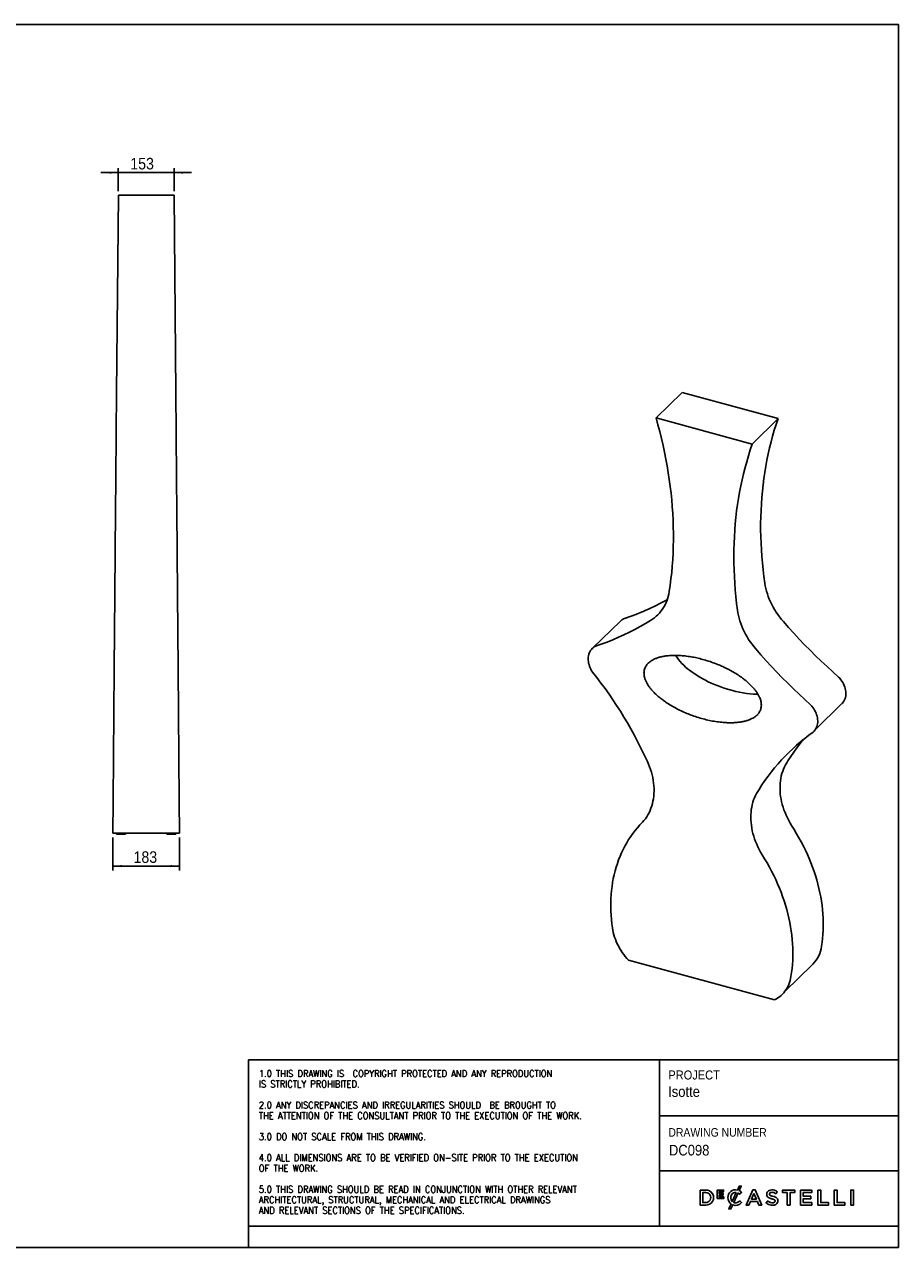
# Model space of a CAD drawing. Header units: millimetres. Extents: x 275 to 5070, y 45 to 3401.
# Tile 2 of 2: x 2672 to 5070, y 45 to 3401. Entities that reach past the tile are written whole.
import ezdxf

# ---------------------------------------------------------------- set-up
doc = ezdxf.new("R2010")
doc.units = ezdxf.units.MM
doc.header["$LTSCALE"] = 12
doc.linetypes.add('SLD-Solido', pattern=[0])
for name, color, linetype in [('NOTE', 3, 'SLD-Solido'), ('QUOTE', 1, 'SLD-Solido'), ('SCHIZZI', 9, 'Continuous')]:
    doc.layers.add(name, color=color, linetype=linetype)
doc.styles.add('SLDTEXTSTYLE0', font='Gothic.ttf', dxfattribs={"width": 0.913})
doc.styles.add('SLDTEXTSTYLE1', font='romans__.ttf', dxfattribs={"width": 0.893})
doc.dimstyles.new('SLDDIMSTYLE1', dxfattribs={"dimtxt": 31.75, "dimasz": 24, "dimexe": 0, "dimexo": 0.0625, "dimgap": 7.9375, "dimtad": 1, "dimdec": 1, "dimrnd": 1e-09, "dimzin": 12, "dimdsep": 46, "dimtxsty": 'SLDTEXTSTYLE0', "dimsah": 1, "dimcen": 0.09, "dimadec": 0, "dimazin": 3, "dimtfac": 1, "dimtdec": 1, "dimtofl": 0, "dimtmove": 0, "dimatfit": 3, "dimfxl": 0, "dimfrac": 2, "dimtolj": 1, "dimtzin": 12, "dimarcsym": 0})
doc.dimstyles.new('SLDDIMSTYLE2', dxfattribs={"dimtxt": 31.75, "dimasz": 24, "dimexe": 0, "dimexo": 0.0625, "dimgap": 7.9375, "dimtad": 1, "dimdec": 1, "dimrnd": 1e-09, "dimzin": 12, "dimdsep": 46, "dimtxsty": 'SLDTEXTSTYLE0', "dimsah": 1, "dimcen": 0.09, "dimadec": 0, "dimazin": 3, "dimtfac": 1, "dimtdec": 1, "dimtmove": 0, "dimatfit": 0, "dimfxl": 0, "dimfrac": 2, "dimtolj": 1, "dimtzin": 12, "dimarcsym": 0})

# ---------------------------------------------------------------- blocks, each defined once
blk = doc.blocks.new('_D_3')
at = {"layer": 'QUOTE'}
for p, q in [((2929.7, 2994.9), (2881.7, 2994.9)), ((2929.7, 2944.1), (2929.7, 3006.9)), ((2929.7, 2994.9), (3082.7, 2994.9)), ((3082.7, 2944.1), (3082.7, 3006.9)), ((3082.7, 2994.9), (3130.7, 2994.9))]:
    blk.add_line(p, q, dxfattribs=at)
for points in [[(2929.7, 2994.9), (2905.7, 2997.9), (2905.7, 2991.9)], [(3082.7, 2994.9), (3106.7, 2991.9), (3106.7, 2997.9)]]:
    blk.add_solid(points, dxfattribs=at)
at = {"layer": 'QUOTE', "insert": (2962.6, 3035.4), "char_height": 31.75, "attachment_point": 1, "rotation": 0, "style": 'SLDTEXTSTYLE0'}
blk.add_mtext('153', dxfattribs=at)
blk = doc.blocks.new('_D_4')
at = {"layer": 'QUOTE'}
for p, q in [((2914.7, 1170.2), (2914.7, 1079.7)), ((3097.7, 1170.2), (3097.7, 1079.7)), ((3097.7, 1091.7), (2914.7, 1091.7))]:
    blk.add_line(p, q, dxfattribs=at)
for points in [[(2914.7, 1091.7), (2938.7, 1088.7), (2938.7, 1094.7)], [(3097.7, 1091.7), (3073.7, 1094.7), (3073.7, 1088.7)]]:
    blk.add_solid(points, dxfattribs=at)
at = {"layer": 'QUOTE', "insert": (2971.5, 1132.3), "char_height": 31.75, "attachment_point": 1, "rotation": 360, "style": 'SLDTEXTSTYLE0'}
blk.add_mtext('183', dxfattribs=at)

msp = doc.modelspace()

# ---------------------------------------------------------------- linework, layer by layer
for p, q in [((2929.75, 2932.61), (2925.1, 2390.75)), ((2929.75, 2932.61), (3082.74, 2932.61)), ((3087.38, 2390.75), (3082.74, 2932.61)), ((3082.74, 2932.11), (3082.74, 2932.11)), ((2925.1, 2390.75), (2924.18, 2282.99)), ((3088.3, 2282.99), (3087.38, 2390.75)), ((4404.55, 2321.62), (4476.03, 2391.29)), ((4739.38, 2319.72), (4476.03, 2391.29)), ((4404.55, 2321.62), (4668.63, 2249.85)), ((4739.38, 2319.72), (4668.63, 2249.85)), ((2924.18, 2282.99), (2923.06, 2152.89)), ((3089.42, 2152.89), (3088.3, 2282.99)), ((2925.02, 2206.59), (2925.02, 2206.59)), ((2923.06, 2152.89), (2922.34, 2068.25)), ((3090.14, 2068.25), (3089.42, 2152.89)), ((2922.34, 2068.25), (2920.37, 1838.71)), ((3092.11, 1838.71), (3090.14, 2068.25)), ((2920.37, 1838.71), (2918.6, 1633.24)), ((3093.87, 1633.24), (3092.11, 1838.71)), ((4306.8, 1763.94), (4230.48, 1689.45)), ((4230.68, 1689.62), (4229.98, 1688.94)), ((2918.6, 1633.24), (2915.5, 1271.06)), ((3096.97, 1271.06), (3093.87, 1633.24)), ((4842.09, 1466.73), (4913.74, 1536.66)), ((4913.94, 1536.83), (4914.64, 1537.52)), ((4682.76, 1505.33), (4683.06, 1505.62)), ((4836.7, 1460.5), (4837.4, 1461.17)), ((2915.5, 1271.06), (2914.73, 1182.18)), ((3097.73, 1182.18), (3096.97, 1271.06)), ((2914.73, 1182.18), (2916.23, 1182.16)), ((2916.23, 1182.16), (3096.23, 1182.16)), ((3096.23, 1182.16), (2916.25, 1182.16)), ((2924.73, 1179.16), (2924.73, 1182.16)), ((2927.73, 1179.16), (2924.73, 1179.16)), ((2946.73, 1179.16), (2927.73, 1179.16)), ((2949.73, 1179.16), (2946.73, 1179.16)), ((2949.73, 1179.16), (2949.73, 1182.16)), ((3062.73, 1179.16), (3062.73, 1182.16)), ((3065.73, 1179.16), (3062.73, 1179.16)), ((3084.73, 1179.16), (3065.73, 1179.16)), ((3087.73, 1179.16), (3084.73, 1179.16)), ((3087.73, 1179.16), (3087.73, 1182.16)), ((3097.73, 1182.18), (3096.23, 1182.16)), ((4729.91, 724.48), (4329.39, 833.33)), ((4757.69, 747.27), (4833.75, 821.5)), ((4834.2, 821.95), (4834.9, 822.64)), ((4749.53, 738.37), (4750.23, 739.04))]:
    msp.add_line(p, q)
at = {"flags": 128}
for points in [[(4440.93, 1845), (4443.45, 1862.31), (4445.65, 1879.75), (4447.54, 1897.31), (4449.11, 1914.98), (4450.38, 1932.75), (4451.32, 1950.63), (4451.96, 1968.6), (4452.28, 1986.67), (4452.28, 2004.82), (4451.97, 2023.06), (4451.34, 2041.37), (4450.4, 2059.75), (4449.15, 2078.2), (4447.58, 2096.71), (4445.7, 2115.28), (4443.51, 2133.89), (4441, 2152.55), (4438.19, 2171.25), (4435.06, 2189.98), (4431.62, 2208.75), (4427.87, 2227.53), (4423.82, 2246.33), (4419.46, 2265.15), (4414.79, 2283.97), (4409.82, 2302.8), (4404.55, 2321.62)], [(4703, 1868.27), (4700.48, 1886.75), (4698.28, 1905.18), (4696.39, 1923.55), (4694.81, 1941.86), (4693.55, 1960.12), (4692.61, 1978.3), (4691.97, 1996.41), (4691.65, 2014.44), (4691.65, 2032.38), (4691.96, 2050.24), (4692.58, 2068), (4693.52, 2085.66), (4694.78, 2103.22), (4696.34, 2120.67), (4698.23, 2138), (4700.42, 2155.22), (4702.92, 2172.31), (4705.74, 2189.27), (4708.87, 2206.09), (4712.31, 2222.78), (4716.05, 2239.32), (4720.11, 2255.72), (4724.47, 2271.96), (4729.13, 2288.04), (4734.1, 2303.96), (4739.38, 2319.72)], [(4668.63, 2249.85), (4663.2, 2233.93), (4658.08, 2217.85), (4653.26, 2201.6), (4648.75, 2185.2), (4644.54, 2168.64), (4640.64, 2151.93), (4637.04, 2135.08), (4633.76, 2118.09), (4630.78, 2100.96), (4628.11, 2083.71), (4625.76, 2066.33), (4623.72, 2048.83), (4621.99, 2031.22), (4620.57, 2013.5), (4619.46, 1995.67), (4618.67, 1977.75), (4618.2, 1959.72), (4618.03, 1941.61), (4618.18, 1923.42), (4618.65, 1905.15), (4619.43, 1886.8), (4620.52, 1868.39), (4621.93, 1849.91), (4623.65, 1831.37), (4625.68, 1812.78), (4628.02, 1794.15)], [(4754.06, 1762.56), (4748.73, 1768.89), (4743.63, 1775.39), (4738.79, 1782.03), (4734.19, 1788.81), (4729.87, 1795.72), (4725.82, 1802.74), (4722.06, 1809.84), (4718.59, 1817.03), (4715.41, 1824.28), (4712.55, 1831.58), (4709.99, 1838.92), (4707.76, 1846.27), (4705.84, 1853.62), (4704.25, 1860.96), (4703, 1868.27)], [(4389.87, 1765.96), (4395.2, 1769.45), (4400.3, 1773.24), (4405.14, 1777.31), (4409.73, 1781.66), (4414.06, 1786.29), (4418.11, 1791.17), (4421.87, 1796.3), (4425.34, 1801.68), (4428.52, 1807.28), (4431.38, 1813.1), (4433.94, 1819.12), (4436.17, 1825.33), (4438.09, 1831.73), (4439.67, 1838.29), (4440.93, 1845)], [(4628.02, 1794.15), (4629.22, 1786.77), (4630.74, 1779.37), (4632.59, 1771.95), (4634.76, 1764.54), (4637.26, 1757.14), (4640.06, 1749.78), (4643.17, 1742.47), (4646.59, 1735.23), (4650.29, 1728.07), (4654.29, 1721), (4658.56, 1714.04), (4663.1, 1707.2), (4667.89, 1700.51), (4672.94, 1693.97), (4678.23, 1687.59)], [(4238.46, 1694.95), (4254.47, 1700.63), (4270.31, 1706.63), (4285.95, 1712.96), (4301.41, 1719.6), (4316.67, 1726.55), (4331.73, 1733.82), (4346.58, 1741.39), (4361.23, 1749.28), (4375.66, 1757.47), (4389.87, 1765.96)], [(4905.47, 1610.54), (4889.46, 1624.82), (4873.62, 1639.31), (4857.98, 1654.01), (4842.52, 1668.93), (4827.26, 1684.05), (4812.2, 1699.37), (4797.35, 1714.89), (4782.7, 1730.59), (4768.27, 1746.49), (4754.06, 1762.56)], [(4230.6, 1624.11), (4228.07, 1628.04), (4225.81, 1632.08), (4223.83, 1636.21), (4222.16, 1640.4), (4220.79, 1644.62), (4219.74, 1648.85), (4219.02, 1653.07), (4218.63, 1657.23), (4218.57, 1661.33), (4218.84, 1665.33), (4219.44, 1669.21), (4220.37, 1672.94), (4221.62, 1676.5), (4223.18, 1679.87), (4225.05, 1683.03), (4227.21, 1685.95), (4229.64, 1688.62), (4232.34, 1691.01), (4235.29, 1693.13), (4238.46, 1694.95)], [(4678.23, 1687.59), (4692.32, 1671.41), (4706.64, 1655.4), (4721.18, 1639.59), (4735.92, 1623.97), (4750.88, 1608.54), (4766.03, 1593.32), (4781.39, 1578.31), (4796.94, 1563.51), (4812.67, 1548.92), (4828.6, 1534.56)], [(4377.36, 1386.33), (4369.55, 1402.92), (4361.44, 1419.43), (4353.04, 1435.85), (4344.35, 1452.19), (4335.37, 1468.43), (4326.1, 1484.57), (4316.56, 1500.6), (4306.74, 1516.51), (4296.64, 1532.3), (4286.28, 1547.96), (4275.66, 1563.49), (4264.77, 1578.87), (4253.63, 1594.11), (4242.24, 1609.19), (4230.6, 1624.11)], [(4555.57, 1594.17), (4565.21, 1589.96), (4574.91, 1586.05), (4584.64, 1582.43), (4594.4, 1579.12), (4604.17, 1576.11), (4613.95, 1573.42), (4623.72, 1571.03), (4633.48, 1568.97), (4643.2, 1567.22), (4652.9, 1565.79), (4662.54, 1564.69), (4672.12, 1563.9), (4681.64, 1563.45), (4684.3, 1563.37)], [(4914.64, 1537.52), (4915.86, 1538.8), (4918.12, 1541.57), (4920.1, 1544.58), (4921.77, 1547.82), (4923.14, 1551.25), (4924.19, 1554.87), (4924.91, 1558.64), (4925.3, 1562.55), (4925.37, 1566.57), (4925.09, 1570.67), (4924.49, 1574.83), (4923.56, 1579.02), (4922.31, 1583.21), (4920.75, 1587.39), (4918.88, 1591.52), (4916.72, 1595.57), (4914.29, 1599.52), (4911.59, 1603.35), (4908.64, 1607.03), (4905.47, 1610.54)], [(4828.6, 1534.56), (4831.74, 1531.03), (4834.66, 1527.32), (4837.33, 1523.46), (4839.74, 1519.48), (4841.86, 1515.39), (4843.7, 1511.23), (4845.22, 1507.02), (4846.44, 1502.79), (4847.33, 1498.56), (4847.89, 1494.37), (4848.13, 1490.23), (4848.03, 1486.18), (4847.6, 1482.23), (4846.84, 1478.42), (4845.75, 1474.77), (4844.35, 1471.3), (4842.64, 1468.03), (4840.63, 1464.98), (4838.34, 1462.18), (4835.77, 1459.64)], [(4835.77, 1459.64), (4824.03, 1451.07), (4812.53, 1442.21), (4801.27, 1433.06), (4790.27, 1423.63), (4779.53, 1413.91), (4769.05, 1403.91), (4758.84, 1393.64), (4748.89, 1383.1), (4739.22, 1372.29), (4729.83, 1361.22), (4720.72, 1349.9), (4711.9, 1338.32), (4703.37, 1326.5), (4695.13, 1314.43), (4687.18, 1302.13)], [(4766.57, 1380.56), (4774.38, 1392.74), (4782.49, 1404.68), (4790.89, 1416.37), (4799.58, 1427.82), (4808.57, 1439.02), (4808.63, 1439.1)], [(4367.3, 1211.91), (4371.5, 1216.72), (4375.43, 1221.77), (4379.08, 1227.07), (4382.44, 1232.59), (4385.51, 1238.32), (4388.28, 1244.26), (4390.75, 1250.39), (4392.91, 1256.7), (4394.76, 1263.19), (4396.3, 1269.83), (4397.51, 1276.61), (4398.4, 1283.53), (4398.97, 1290.56), (4399.22, 1297.69), (4399.14, 1304.92), (4398.74, 1312.22), (4398.02, 1319.59), (4396.97, 1327), (4395.6, 1334.45), (4393.92, 1341.92), (4391.92, 1349.39), (4389.61, 1356.85), (4386.99, 1364.29), (4384.07, 1371.7), (4380.86, 1379.05), (4377.36, 1386.33)], [(4776.63, 1202.73), (4772.43, 1209.75), (4768.51, 1216.87), (4764.86, 1224.07), (4761.49, 1231.34), (4758.42, 1238.67), (4755.65, 1246.04), (4753.18, 1253.44), (4751.02, 1260.84), (4749.17, 1268.25), (4747.64, 1275.64), (4746.42, 1283.01), (4745.53, 1290.32), (4744.96, 1297.58), (4744.71, 1304.77), (4744.79, 1311.87), (4745.19, 1318.87), (4745.92, 1325.76), (4746.96, 1332.52), (4748.33, 1339.14), (4750.02, 1345.61), (4752.02, 1351.92), (4754.33, 1358.05), (4756.94, 1363.99), (4759.86, 1369.73), (4763.07, 1375.26), (4766.57, 1380.56)], [(4687.18, 1302.13), (4683.62, 1296.76), (4680.35, 1291.17), (4677.37, 1285.37), (4674.69, 1279.37), (4672.32, 1273.18), (4670.26, 1266.81), (4668.51, 1260.28), (4667.07, 1253.59), (4665.96, 1246.77), (4665.17, 1239.82), (4664.7, 1232.75), (4664.56, 1225.58), (4664.74, 1218.33), (4665.24, 1211.01), (4666.07, 1203.62), (4667.21, 1196.2), (4668.68, 1188.74), (4670.47, 1181.27), (4672.56, 1173.8), (4674.97, 1166.34), (4677.68, 1158.91), (4680.69, 1151.53), (4684, 1144.2), (4687.59, 1136.94), (4691.46, 1129.76), (4695.6, 1122.69)], [(4285.25, 921.96), (4283.66, 933.68), (4282.4, 945.36), (4281.45, 956.98), (4280.83, 968.54), (4280.54, 980.02), (4280.57, 991.42), (4280.92, 1002.72), (4281.59, 1013.93), (4282.58, 1025.03), (4283.9, 1036.01), (4285.54, 1046.86), (4287.5, 1057.58), (4289.77, 1068.16), (4292.37, 1078.59), (4295.27, 1088.86), (4298.49, 1098.97), (4302.02, 1108.9), (4305.86, 1118.65), (4310, 1128.21), (4314.44, 1137.57), (4319.17, 1146.73), (4324.2, 1155.69), (4329.53, 1164.42), (4335.13, 1172.93), (4341.02, 1181.21), (4347.19, 1189.26), (4353.63, 1197.06), (4360.33, 1204.61), (4367.3, 1211.91)], [(4858.69, 871.79), (4860.28, 882.52), (4861.54, 893.38), (4862.48, 904.36), (4863.1, 915.45), (4863.4, 926.63), (4863.37, 937.91), (4863.02, 949.28), (4862.35, 960.72), (4861.35, 972.23), (4860.03, 983.79), (4858.39, 995.41), (4856.44, 1007.06), (4854.16, 1018.75), (4851.57, 1030.46), (4848.66, 1042.18), (4845.44, 1053.91), (4841.91, 1065.63), (4838.08, 1077.34), (4833.94, 1089.03), (4829.5, 1100.68), (4824.76, 1112.3), (4819.73, 1123.87), (4814.41, 1135.37), (4808.8, 1146.82), (4802.91, 1158.18), (4796.75, 1169.47), (4790.31, 1180.66), (4783.6, 1191.75), (4776.63, 1202.73)], [(4695.6, 1122.69), (4702.48, 1111.62), (4709.1, 1100.45), (4715.45, 1089.17), (4721.53, 1077.8), (4727.32, 1066.34), (4732.84, 1054.81), (4738.07, 1043.21), (4743, 1031.55), (4747.64, 1019.84), (4751.98, 1008.08), (4756.03, 996.3), (4759.76, 984.49), (4763.19, 972.67), (4766.3, 960.84), (4769.11, 949.02), (4771.6, 937.21), (4773.77, 925.42), (4775.62, 913.67), (4777.16, 901.95), (4778.37, 890.28), (4779.26, 878.67), (4779.83, 867.13), (4780.07, 855.66), (4779.99, 844.28), (4779.59, 832.99), (4778.87, 821.8), (4777.82, 810.72), (4776.45, 799.76), (4774.76, 788.92)], [(4329.39, 833.33), (4324.69, 838.49), (4320.21, 843.81), (4315.94, 849.3), (4311.9, 854.92), (4308.11, 860.68), (4304.56, 866.55), (4301.28, 872.52), (4298.27, 878.57), (4295.53, 884.69), (4293.07, 890.86), (4290.91, 897.07), (4289.04, 903.31), (4287.47, 909.54), (4286.2, 915.76), (4285.25, 921.96)], [(4774.76, 788.92), (4773.75, 783.26), (4772.42, 777.74), (4770.8, 772.37), (4768.88, 767.17), (4766.66, 762.15), (4764.16, 757.33), (4761.37, 752.71), (4758.3, 748.31), (4754.97, 744.14), (4751.39, 740.21), (4747.55, 736.53), (4743.47, 733.1), (4739.16, 729.95), (4734.64, 727.07), (4729.91, 724.48)]]:
    msp.add_lwpolyline(points, dxfattribs=at)
for centre, radius, start, end in [((4588.27, 1753.14), 154.25, 212.59907, 233.59276), ((4678.07, 1868.35), 300.3, 232.84973, 245.92562), ((4774.09, 882.41), 85.26, 315.49954, 352.84966)]:
    msp.add_arc(centre, radius, start, end)
for centre, major_axis, start_param, end_param in [((3731.56, 2811.94), (-863.48, 870.75), 2.7892464, 2.9266084), ((4348.58, 1721.42), (-41.97, 42.33), 6.0459647, 6.2772032)]:
    msp.add_ellipse(centre, major_axis=major_axis, ratio=0.7536592, start_param=start_param, end_param=end_param)
msp.add_open_spline([(4532.49, 1659.02), (4527.16, 1660.39), (4516.48, 1663.14), (4500.48, 1666.26), (4484.56, 1668.56), (4468.79, 1669.9), (4453.29, 1670.2), (4440.02, 1669.5), (4428.91, 1668.15), (4419.87, 1666.47), (4411.09, 1664.16), (4402.66, 1661.15), (4394.71, 1657.32), (4388.32, 1653.14), (4383.4, 1648.9), (4379.73, 1644.9), (4376.58, 1640.41), (4374.09, 1635.38), (4372.35, 1629.87), (4371.52, 1624.24), (4371.54, 1618.65), (4372.21, 1613.23), (4373.68, 1607.04), (4376.23, 1600.16), (4380.12, 1592.46), (4385.05, 1584.75), (4390.89, 1577.16), (4397.91, 1569.31), (4406.1, 1561.31), (4415.48, 1553.29), (4425.26, 1545.85), (4436.83, 1537.92), (4450.24, 1529.71), (4465.55, 1521.49), (4481.13, 1514.16), (4496.85, 1507.68), (4513.05, 1501.87), (4529.69, 1496.73), (4546.76, 1492.38), (4563.8, 1488.98), (4580.71, 1486.57), (4595.63, 1485.35), (4608.55, 1485), (4619.55, 1485.27), (4630.34, 1486.16), (4640.36, 1487.66), (4649.6, 1489.71), (4658.03, 1492.28), (4666.04, 1495.57), (4672.74, 1499.27), (4678.19, 1503.15), (4682.5, 1507.02), (4686.1, 1511.18), (4688.95, 1515.58), (4691.1, 1520.11), (4692.65, 1525.02), (4693.48, 1530.3), (4693.58, 1535.84), (4692.97, 1541.3), (4691.76, 1546.57), (4690.11, 1551.59), (4687.68, 1557.36), (4684.25, 1563.79), (4679.71, 1570.74), (4674.23, 1577.88), (4667.81, 1585.12), (4660.46, 1592.37), (4652.72, 1599.19), (4643.47, 1606.56), (4632.62, 1614.33), (4620.13, 1622.26), (4607.34, 1629.5), (4594.36, 1636.08), (4580.28, 1642.49), (4565.11, 1648.6), (4548.87, 1654.32), (4538.01, 1657.44), (4532.58, 1658.99)], degree=3, knots=[0, 0, 0, 0, 0.0202716, 0.0406255, 0.0610027, 0.0813572, 0.1016587, 0.1218953, 0.1345663, 0.1472455, 0.1599101, 0.1726688, 0.1854453, 0.1981802, 0.2061935, 0.21422, 0.2222226, 0.2303311, 0.2384698, 0.2465655, 0.2534392, 0.2603398, 0.2672172, 0.2767974, 0.2863859, 0.2971452, 0.3079469, 0.3187295, 0.3325591, 0.3464337, 0.3603306, 0.3741905, 0.3942541, 0.414374, 0.4345322, 0.4546878, 0.4747814, 0.4963763, 0.5180272, 0.5396902, 0.5613281, 0.5829122, 0.5974699, 0.6120479, 0.6266178, 0.6411645, 0.6535791, 0.6660292, 0.6784577, 0.6908428, 0.6994025, 0.7079749, 0.7165232, 0.7237332, 0.7309606, 0.7381614, 0.745421, 0.7527107, 0.7599696, 0.7662833, 0.7726157, 0.7789348, 0.7883354, 0.7977728, 0.8071919, 0.8187306, 0.8303074, 0.8419026, 0.8534663, 0.8703328, 0.8872444, 0.9041903, 0.9211373, 0.9380336, 0.9586827, 0.9793485, 1, 1, 1, 1])
at = {"layer": 'SCHIZZI', "color": 7}
for p, q in [((4414.56, 559.79), (4414.56, 103.38)), ((4414.56, 406.8), (5069.78, 406.8)), ((4414.56, 255.17), (5069.8, 255.17)), ((4601.67, 181.85), (4601.67, 181.93)), ((4639.15, 196.81), (4639.02, 196.94)), ((4639.31, 168.04), (4639.45, 168.18)), ((3286.91, 103.38), (3286.91, 44.9))]:
    msp.add_line(p, q, dxfattribs=at)
for points in [[(5069.81, 44.9), (5069.58, 3401.5), (274.67, 3401.5), (274.67, 44.9)], [(4588.54, 188.78), (4588.54, 193.26), (4577.76, 193.26), (4577.76, 197.89), (4590.01, 197.89), (4590.01, 202.36), (4572.76, 202.36), (4572.76, 179.51), (4590.17, 179.51), (4590.17, 183.98), (4577.76, 183.98), (4577.76, 188.78)], [(4669.74, 202.94), (4651.62, 161.45), (4659.4, 161.45), (4663.6, 171.29), (4682.62, 171.29), (4686.75, 161.45), (4694.78, 161.45), (4676.7, 202.81), (4676.65, 202.94)], [(4764.55, 195.6), (4764.55, 161.45), (4772.18, 161.45), (4772.18, 195.6), (4785.12, 195.6), (4785.12, 202.65), (4751.61, 202.65), (4751.61, 195.6)], [(4829.06, 178.82), (4829.06, 185.64), (4808.61, 185.64), (4808.61, 195.83), (4831.68, 195.83), (4831.68, 202.65), (4801.02, 202.65), (4801.02, 161.45), (4831.97, 161.45), (4831.97, 168.27), (4808.61, 168.27), (4808.61, 178.82)], [(4848.81, 202.65), (4848.81, 161.45), (4877.83, 161.45), (4877.83, 168.38), (4856.39, 168.38), (4856.39, 202.65)], [(4893.63, 202.65), (4893.63, 161.45), (4922.65, 161.45), (4922.65, 168.38), (4901.2, 168.38), (4901.2, 202.65)], [(4938.84, 161.45), (4946.42, 161.45), (4946.42, 202.65), (4938.84, 202.65)], [(4673.08, 193.65), (4679.82, 178.06), (4666.4, 178.06)]]:
    msp.add_lwpolyline(points, close=True, dxfattribs=at)
msp.add_lwpolyline([(5069.8, 103.38), (3286.91, 103.38), (3286.91, 559.79), (5069.77, 559.79)], dxfattribs=at)
for points in [[(4525.41, 202.65), (4525.41, 161.45), (4540.82, 161.45, 1.0555946), (4540.82, 202.65)], [(4610.34, 164.55, -0.2366566), (4601.67, 181.85, -0.4912249), (4627.83, 202.71), (4632.78, 213.59), (4638.49, 213.59), (4632.82, 201.13, -0.086931), (4639.15, 196.81), (4634.28, 191.2, 0.0663381), (4629.75, 194.58), (4617.96, 168.69, 0.1655168), (4626.8, 168.24, 0.1312269), (4634.57, 173.12), (4639.45, 168.18, -0.3118527), (4614.96, 162.11), (4609.9, 151), (4604.17, 151)], [(4708.81, 194.93, 0.1311188), (4708.5, 188.09, 0.1847876), (4711.81, 182.73, 0.0813504), (4716.47, 180.25, 0.0253736), (4720.04, 179.13, -0.009562), (4720.76, 178.93, 0.0143707), (4722.1, 178.61, -0.0350168), (4726.69, 177.32, -0.0561266), (4729.2, 176.14, -0.1416688), (4730.77, 174.49, -0.1598738), (4731.03, 171.42, -0.1633528), (4729.64, 169.19, -0.144581), (4725.58, 167.62, -0.1006576), (4719.03, 168.28, -0.1170031), (4711.22, 172.92), (4706.64, 167.48, 0.1231981), (4717.4, 161.7, 0.0728853), (4724.99, 160.91, 0.1248), (4733.19, 163.22, 0.1648919), (4737.71, 168.36, 0.1911522), (4737.71, 178.32, 0.1722296), (4732.18, 183.25, 0.058826), (4725.37, 185.54, -0.0294775), (4720.14, 187.05, -0.0881481), (4717.1, 188.63, -0.1640119), (4715.81, 190.7, -0.2055022), (4716.43, 194.26, -0.1823737), (4720.14, 196.37, -0.0938067), (4725.2, 196.22, -0.1104678), (4733.15, 192.31), (4737.23, 198.06, 0.0810841), (4729.89, 202.01, 0.0784937), (4722.28, 203.16, 0.1100768), (4714.87, 201.57, 0.2034911)], [(4540.82, 168.38, 1.0217676), (4540.82, 195.71), (4532.99, 195.71), (4532.99, 168.38)], [(4624.78, 196.21, 0.3275059), (4611.22, 189.21, 0.3064575), (4613.58, 171.65)]]:
    msp.add_lwpolyline(points, format="xyb", close=True, dxfattribs=at)

# ---------------------------------------------------------------- texts
at = {"layer": 'NOTE', "color": 7, "attachment_point": 1}
for s, insert, char_height, style in [('1.0 THIS DRAWING IS  COPYRIGHT PROTECTED AND ANY REPRODUCTION', (3315.11, 531.79), 18.7127, 'SLDTEXTSTYLE1'), ('PROJECT', (4438.55, 530.84), 24.755, 'SLDTEXTSTYLE0'), ('IS STRICTLY PROHIBITED.', (3315.11, 502.91), 18.7127, 'SLDTEXTSTYLE1'), ('Isotte', (4437.78, 487.55), 29.239, 'SLDTEXTSTYLE0'), ('2.0 ANY DISCREPANCIES AND IRREGULARITIES SHOULD  BE BROUGHT TO ', (3315.11, 445.15), 18.7127, 'SLDTEXTSTYLE1'), ('THE ATTENTION OF THE CONSULTANT PRIOR TO THE EXECUTION OF THE WORK.', (3315.11, 416.27), 18.7127, 'SLDTEXTSTYLE1'), ('DRAWING NUMBER', (4438.55, 372.61), 23.3909, 'SLDTEXTSTYLE0'), ('3.0 DO NOT SCALE FROM THIS DRAWING.', (3315.11, 358.5), 18.7127, 'SLDTEXTSTYLE1'), (' DC098', (4430.01, 326.76), 29.239, 'SLDTEXTSTYLE0'), ('4.0 ALL DIMENSIONS ARE TO BE VERIFIED ON-SITE PRIOR TO THE EXECUTION ', (3315.11, 300.74), 18.7127, 'SLDTEXTSTYLE1'), ('OF THE WORK.', (3315.11, 271.86), 18.7127, 'SLDTEXTSTYLE1'), ('5.0 THIS DRAWING SHOULD BE READ IN CONJUNCTION WITH OTHER RELEVANT ', (3315.11, 214.1), 18.7127, 'SLDTEXTSTYLE1'), ('ARCHITECTURAL, STRUCTURAL, MECHANICAL AND ELECTRICAL DRAWINGS ', (3315.11, 185.22), 18.7127, 'SLDTEXTSTYLE1'), ('AND RELEVANT SECTIONS OF THE SPECIFICATIONS.', (3315.11, 156.34), 18.7127, 'SLDTEXTSTYLE1')]:
    msp.add_mtext(s, dxfattribs=dict(at, insert=insert, char_height=char_height, style=style))

# ---------------------------------------------------------------- dimensions: what is measured, and where the dimension line sits
at = {"layer": 'QUOTE'}
for base, p1, p2, angle, dimstyle, picture, middle in [((3082.74, 2994.85), (2929.75, 2932.11), (3082.74, 2932.11), 0.00001, 'SLDDIMSTYLE2', '_D_3', (2997.8, 2994.85)), ((2914.73, 1091.74), (3097.73, 1182.18), (2914.73, 1182.18), 359.99999, 'SLDDIMSTYLE1', '_D_4', (3006.72, 1091.74))]:
    dim = msp.add_linear_dim(base=base, p1=p1, p2=p2, angle=angle, dimstyle=dimstyle, dxfattribs=at)
    dim.commit()
    dim.dimension.update_dxf_attribs({"geometry": picture, "text_midpoint": middle, "dimtype": 160})

doc.saveas('drawing.dxf')
